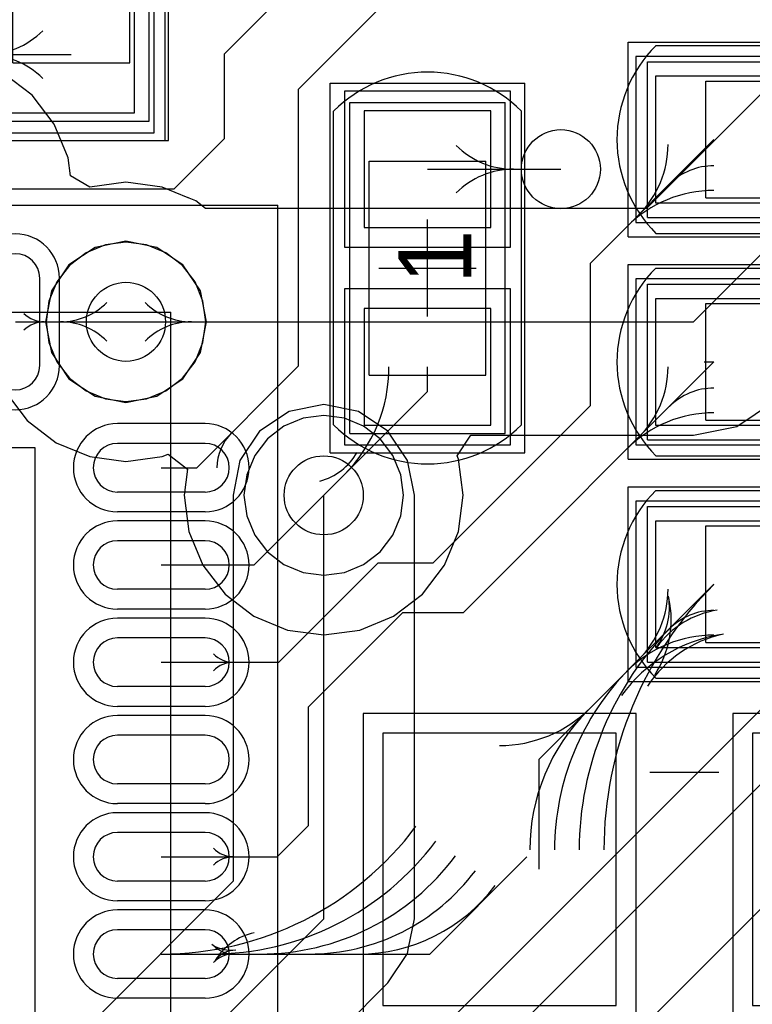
# Model space of a CAD drawing. Extents: x 772.2 to 790.5, y 469.3 to 499.1.
# Tile 9 of 20: x 782.1 to 785.8, y 477.7 to 482.8. Entities that reach past the tile are written whole.
import ezdxf

# ---------------------------------------------------------------- set-up
doc = ezdxf.new("R2010")
doc.units = 0
doc.layers.get('0').update_dxf_attribs({"linetype": 'CONTINUOUS'})
for name, color, linetype in [('BOTTOMLAYER', 5, 'CONTINUOUS'), ('MECHANICAL13', 56, 'CONTINUOUS'), ('MECHANICAL15', 56, 'CONTINUOUS'), ('MECHANICAL16', 56, 'CONTINUOUS'), ('MIDLAYER1', 16, 'CONTINUOUS'), ('MIDLAYER2', 76, 'CONTINUOUS'), ('MULTILAYER', 9, 'CONTINUOUS'), ('TOPLAYER', 1, 'CONTINUOUS'), ('TOPOVERLAY', 2, 'CONTINUOUS'), ('TOPPASTE', 8, 'CONTINUOUS'), ('TOPSOLDER', 216, 'CONTINUOUS')]:
    doc.layers.add(name, color=color, linetype=linetype)

# ---------------------------------------------------------------- blocks, each defined once
blk = doc.blocks.new('QFN50P600X600X100_40N_2')
at = {"layer": 'MECHANICAL13'}
for p in [(-3.049999, 3.049999), (3.050002, -3.050002)]:
    blk.add_line(p, (-3.049999, -3.050002), dxfattribs=at)
at = {"layer": 'MECHANICAL15'}
for p in [(-3.599998, 3.599998), (3.6, -3.6)]:
    blk.add_line(p, (-3.599998, -3.6), dxfattribs=at)
at = {"layer": 'TOPLAYER'}
for p, q in [((-3.225, 0.374998), (-2.774998, 0.374998)), ((-3.225, 0.125001), (-2.774998, 0.125001)), ((-3.225, -0.125004), (-2.774998, -0.125004)), ((-3.225, -0.375001), (-2.774998, -0.375001)), ((-3.225, -0.625003), (-2.774998, -0.625003)), ((-3.225, -0.875), (-2.774998, -0.875)), ((-3.225, -1.125002), (-2.774998, -1.125002)), ((-3.225, -1.374999), (-2.774998, -1.374999)), ((-3.225, -1.625003), (-2.774998, -1.625003)), ((-3.225, -1.875), (-2.774998, -1.875)), ((-3.225, -2.125002), (-2.774998, -2.125002)), ((-3.225, -2.374999), (-2.774998, -2.374999)), ((-2.374997, -2.775001), (-2.374997, -3.225002))]:
    blk.add_line(p, q, dxfattribs=at)
for centre, start, end in [((-3.225, 0.249999), 90, 270), ((-2.774998, 0.249999), 270, 90), ((-3.225, -0.250002), 90, 270), ((-2.774998, -0.250002), 270, 90), ((-3.225, -0.750001), 90, 270), ((-2.774998, -0.750001), 270, 90), ((-3.225, -1.25), 90, 270), ((-2.774998, -1.25), 270, 90), ((-3.225, -1.750002), 90, 270), ((-2.774998, -1.750002), 270, 90), ((-3.225, -2.250001), 90, 270), ((-2.774998, -2.250001), 270, 90), ((-2.249998, -2.775001), 0, 180), ((-2.249998, -3.225002), 180, 0)]:
    blk.add_arc(centre, 0.125, start, end, dxfattribs=at)
at = {"layer": 'TOPOVERLAY'}
for p in [(-3.049999, -2.525001), (-2.524999, -3.050002)]:
    blk.add_line(p, (-3.049999, -3.050002), dxfattribs=at)
at = {"layer": 'TOPPASTE'}
for p, q in [((-3.225, 0.374998), (-2.774998, 0.374998)), ((-3.225, 0.125001), (-2.774998, 0.125001)), ((-3.225, -0.125004), (-2.774998, -0.125004)), ((-3.225, -0.375001), (-2.774998, -0.375001)), ((-3.225, -0.625003), (-2.774998, -0.625003)), ((-3.225, -0.875), (-2.774998, -0.875)), ((-3.225, -1.125002), (-2.774998, -1.125002)), ((-3.225, -1.374999), (-2.774998, -1.374999)), ((-3.225, -1.625003), (-2.774998, -1.625003)), ((-3.225, -1.875), (-2.774998, -1.875)), ((-3.225, -2.125002), (-2.774998, -2.125002)), ((-3.225, -2.374999), (-2.774998, -2.374999)), ((-2.374997, -2.775001), (-2.374997, -3.225002))]:
    blk.add_line(p, q, dxfattribs=at)
for centre, start, end in [((-3.225, 0.249999), 90, 270), ((-2.774998, 0.249999), 270, 90), ((-3.225, -0.250002), 90, 270), ((-2.774998, -0.250002), 270, 90), ((-3.225, -0.750001), 90, 270), ((-2.774998, -0.750001), 270, 90), ((-3.225, -1.25), 90, 270), ((-2.774998, -1.25), 270, 90), ((-3.225, -1.750002), 90, 270), ((-2.774998, -1.750002), 270, 90), ((-3.225, -2.250001), 90, 270), ((-2.774998, -2.250001), 270, 90), ((-2.249998, -2.775001), 0, 180), ((-2.249998, -3.225002), 180, 0)]:
    blk.add_arc(centre, 0.125, start, end, dxfattribs=at)
at = {"layer": 'TOPSOLDER'}
for p, q in [((-2.351601, 2.351601), (-2.351601, -2.351601)), ((-3.225, 0.476598), (-2.774998, 0.476598)), ((-3.225, 0.023401), (-2.774998, 0.023401)), ((-3.225, -0.023404), (-2.774998, -0.023404)), ((-3.225, -0.476601), (-2.774998, -0.476601)), ((-3.225, -0.523403), (-2.774998, -0.523403)), ((-3.225, -0.9766), (-2.774998, -0.9766)), ((-3.225, -1.023402), (-2.774998, -1.023402)), ((-3.225, -1.476599), (-2.774998, -1.476599)), ((-3.225, -1.523403), (-2.774998, -1.523403)), ((-3.225, -1.9766), (-2.774998, -1.9766)), ((-3.225, -2.023402), (-2.774998, -2.023402)), ((-2.351601, -2.351601), (2.351601, -2.351601)), ((-3.225, -2.476599), (-2.774998, -2.476599)), ((-2.476597, -2.775001), (-2.476597, -3.225002))]:
    blk.add_line(p, q, dxfattribs=at)
for centre, start, end in [((-3.225, 0.249999), 90, 270), ((-2.774998, 0.249999), 270, 90), ((-3.225, -0.250002), 90, 270), ((-2.774998, -0.250002), 270, 90), ((-3.225, -0.750001), 90, 270), ((-2.774998, -0.750001), 270, 90), ((-3.225, -1.25), 90, 270), ((-2.774998, -1.25), 270, 90), ((-3.225, -1.750002), 90, 270), ((-2.774998, -1.750002), 270, 90), ((-3.225, -2.250001), 90, 270), ((-2.774998, -2.250001), 270, 90), ((-2.249998, -2.775001), 0, 180), ((-2.249998, -3.225002), 180, 0)]:
    blk.add_arc(centre, 0.2266, start, end, dxfattribs=at)
blk = doc.blocks.new('L0402_28')
at = {"layer": 'MECHANICAL15'}
for p, q in [((-0.850001, 0.399999), (0.850001, 0.399999)), ((-0.850001, 0.399999), (-0.850001, -0.399999)), ((0.850001, 0.399999), (0.850001, -0.399999)), ((-0.850001, -0.399999), (0.850001, -0.399999))]:
    blk.add_line(p, q, dxfattribs=at)
at = {"layer": 'MECHANICAL16'}
for p, q in [((-0.950001, 0.499999), (0.950001, 0.499999)), ((-0.950001, 0.499999), (-0.950001, -0.499999)), ((0.950001, 0.499999), (0.950001, -0.499999)), ((-0.549999, 0.299999), (0.549999, 0.299999)), ((-0.549999, 0.299999), (-0.549999, -0.299999)), ((0.549999, 0.299999), (0.549999, -0.299999)), ((0, 0.249999), (0, -0.249999)), ((-0.249999, 0), (0.249999, 0)), ((-0.549999, -0.299999), (0.549999, -0.299999)), ((-0.950001, -0.499999), (0.950001, -0.499999))]:
    blk.add_line(p, q, dxfattribs=at)
at = {"layer": 'TOPLAYER'}
for p, q in [((-0.208001, 0.325001), (-0.807999, 0.325001)), ((-0.807999, 0.325001), (-0.807999, -0.325001)), ((-0.208001, -0.325001), (-0.208001, 0.325001)), ((0.807999, 0.325001), (0.208001, 0.325001)), ((0.208001, 0.325001), (0.208001, -0.325001)), ((0.807999, -0.325001), (0.807999, 0.325001)), ((-0.807999, -0.325001), (-0.208001, -0.325001)), ((0.208001, -0.325001), (0.807999, -0.325001))]:
    blk.add_line(p, q, dxfattribs=at)
at = {"layer": 'TOPOVERLAY'}
for p, q in [((-0.950001, 0.4826), (-0.950001, -0.4826)), ((-0.950001, 0.4826), (0.950001, 0.4826)), ((0.0508, 0.4572), (0.0508, 0.254)), ((0.950001, 0.4826), (0.950001, -0.4826)), ((0.0508, 0.254), (-0.0381, 0.1651)), ((-0.0381, 0.1651), (0.0508, 0.0762)), ((0.0508, 0.0762), (-0.0381, -0.0127)), ((-0.0381, -0.0127), (0.0508, -0.1016)), ((0.0508, -0.1016), (-0.0381, -0.1905)), ((-0.0381, -0.1905), (0.0508, -0.2794)), ((0.0508, -0.2794), (0.0508, -0.4572)), ((-0.950001, -0.4826), (0.950001, -0.4826))]:
    blk.add_line(p, q, dxfattribs=at)
at = {"layer": 'TOPPASTE'}
for p, q in [((-0.208001, 0.325001), (-0.807999, 0.325001)), ((-0.807999, 0.325001), (-0.807999, -0.325001)), ((-0.208001, -0.325001), (-0.208001, 0.325001)), ((0.807999, 0.325001), (0.208001, 0.325001)), ((0.208001, 0.325001), (0.208001, -0.325001)), ((0.807999, -0.325001), (0.807999, 0.325001)), ((-0.807999, -0.325001), (-0.208001, -0.325001)), ((0.208001, -0.325001), (0.807999, -0.325001))]:
    blk.add_line(p, q, dxfattribs=at)
at = {"layer": 'TOPSOLDER'}
for p, q in [((-0.106401, 0.426601), (-0.909599, 0.426601)), ((-0.909599, 0.426601), (-0.909599, -0.426601)), ((-0.106401, -0.426601), (-0.106401, 0.426601)), ((0.909599, 0.426601), (0.106401, 0.426601)), ((0.106401, 0.426601), (0.106401, -0.426601)), ((0.909599, -0.426601), (0.909599, 0.426601)), ((-0.909599, -0.426601), (-0.106401, -0.426601)), ((0.106401, -0.426601), (0.909599, -0.426601))]:
    blk.add_line(p, q, dxfattribs=at)
at = {"layer": 'MECHANICAL15'}
blk.add_text('1', height=0.375001, dxfattribs=at).set_placement((-0.082133, -0.22496))
blk = doc.blocks.new('0402C_30')
at = {"layer": 'MECHANICAL15'}
for p, q in [((-0.850001, 0.399999), (0.850001, 0.399999)), ((-0.850001, -0.399999), (-0.850001, 0.399999)), ((0.850001, -0.399999), (0.850001, 0.399999)), ((-0.850001, -0.399999), (0.850001, -0.399999))]:
    blk.add_line(p, q, dxfattribs=at)
at = {"layer": 'MECHANICAL16'}
for p, q in [((-0.950001, 0.499999), (0.950001, 0.499999)), ((-0.950001, -0.499999), (-0.950001, 0.499999)), ((0.950001, -0.499999), (0.950001, 0.499999)), ((-0.549999, 0.299999), (0.549999, 0.299999)), ((-0.549999, -0.299999), (-0.549999, 0.299999)), ((0.549999, -0.299999), (0.549999, 0.299999)), ((0, -0.249999), (0, 0.249999)), ((-0.249999, 0), (0.249999, 0)), ((-0.549999, -0.299999), (0.549999, -0.299999)), ((-0.950001, -0.499999), (0.950001, -0.499999))]:
    blk.add_line(p, q, dxfattribs=at)
at = {"layer": 'TOPLAYER'}
for p, q in [((-0.208001, 0.325001), (-0.807999, 0.325001)), ((-0.807999, 0.325001), (-0.807999, -0.325001)), ((-0.208001, -0.325001), (-0.208001, 0.325001)), ((0.807999, 0.325001), (0.208001, 0.325001)), ((0.208001, 0.325001), (0.208001, -0.325001)), ((0.807999, -0.325001), (0.807999, 0.325001)), ((-0.807999, -0.325001), (-0.208001, -0.325001)), ((0.208001, -0.325001), (0.807999, -0.325001))]:
    blk.add_line(p, q, dxfattribs=at)
at = {"layer": 'TOPOVERLAY'}
for p, q in [((-0.807319, 0.481546), (-0.806265, 0.4826)), ((-0.806265, 0.4826), (0.806265, 0.4826)), ((0.806265, 0.4826), (0.807316, 0.481548)), ((-0.806262, -0.4826), (0.806262, -0.4826))]:
    blk.add_line(p, q, dxfattribs=at)
for centre, radius, start, end in [((-0.325768, -0.000003), 0.68101, -224.999816, -134.875), ((0.325765, -0.000003), 0.681015, -45.125, -315.000184)]:
    blk.add_arc(centre, radius, start, end, dxfattribs=at)
at = {"layer": 'TOPPASTE'}
for p, q in [((-0.208001, 0.325001), (-0.807999, 0.325001)), ((-0.807999, 0.325001), (-0.807999, -0.325001)), ((-0.208001, -0.325001), (-0.208001, 0.325001)), ((0.807999, 0.325001), (0.208001, 0.325001)), ((0.208001, 0.325001), (0.208001, -0.325001)), ((0.807999, -0.325001), (0.807999, 0.325001)), ((-0.807999, -0.325001), (-0.208001, -0.325001)), ((0.208001, -0.325001), (0.807999, -0.325001))]:
    blk.add_line(p, q, dxfattribs=at)
at = {"layer": 'TOPSOLDER'}
for p, q in [((-0.106401, 0.426601), (-0.909599, 0.426601)), ((-0.909599, 0.426601), (-0.909599, -0.426601)), ((-0.106401, -0.426601), (-0.106401, 0.426601)), ((0.909599, 0.426601), (0.106401, 0.426601)), ((0.106401, 0.426601), (0.106401, -0.426601)), ((0.909599, -0.426601), (0.909599, 0.426601)), ((-0.909599, -0.426601), (-0.106401, -0.426601)), ((0.106401, -0.426601), (0.909599, -0.426601))]:
    blk.add_line(p, q, dxfattribs=at)
at = {"layer": 'MECHANICAL15'}
blk.add_text('1', height=0.375001, dxfattribs=at).set_placement((-0.082133, -0.22496))
blk = doc.blocks.new('0402C_31')
at = {"layer": 'MECHANICAL15'}
for p, q in [((-0.850001, 0.399999), (0.850001, 0.399999)), ((-0.850001, 0.399999), (-0.850001, -0.399999)), ((0.850001, 0.399999), (0.850001, -0.399999)), ((-0.850001, -0.399999), (0.850001, -0.399999))]:
    blk.add_line(p, q, dxfattribs=at)
at = {"layer": 'MECHANICAL16'}
for p, q in [((-0.950001, 0.499999), (0.950001, 0.499999)), ((-0.950001, 0.499999), (-0.950001, -0.499999)), ((0.950001, 0.499999), (0.950001, -0.499999)), ((-0.549999, 0.299999), (0.549999, 0.299999)), ((-0.549999, 0.299999), (-0.549999, -0.299999)), ((0.549999, 0.299999), (0.549999, -0.299999)), ((0, 0.249999), (0, -0.249999)), ((-0.249999, 0), (0.249999, 0)), ((-0.549999, -0.299999), (0.549999, -0.299999)), ((-0.950001, -0.499999), (0.950001, -0.499999))]:
    blk.add_line(p, q, dxfattribs=at)
at = {"layer": 'TOPLAYER'}
for p, q in [((-0.208001, 0.325001), (-0.807999, 0.325001)), ((-0.807999, 0.325001), (-0.807999, -0.325001)), ((-0.208001, -0.325001), (-0.208001, 0.325001)), ((0.807999, 0.325001), (0.208001, 0.325001)), ((0.208001, 0.325001), (0.208001, -0.325001)), ((0.807999, -0.325001), (0.807999, 0.325001)), ((-0.807999, -0.325001), (-0.208001, -0.325001)), ((0.208001, -0.325001), (0.807999, -0.325001))]:
    blk.add_line(p, q, dxfattribs=at)
at = {"layer": 'TOPOVERLAY'}
for p, q in [((-0.806265, 0.4826), (-0.807319, 0.481546)), ((-0.806265, 0.4826), (0.806265, 0.4826)), ((0.806265, 0.4826), (0.807316, 0.481548)), ((-0.806262, -0.4826), (0.806262, -0.4826))]:
    blk.add_line(p, q, dxfattribs=at)
for centre, radius, start, end in [((-0.325768, -0.000003), 0.68101, 135.000184, 225.125), ((0.325765, -0.000003), 0.681015, -45.125, 44.999816)]:
    blk.add_arc(centre, radius, start, end, dxfattribs=at)
at = {"layer": 'TOPPASTE'}
for p, q in [((-0.208001, 0.325001), (-0.807999, 0.325001)), ((-0.807999, 0.325001), (-0.807999, -0.325001)), ((-0.208001, -0.325001), (-0.208001, 0.325001)), ((0.807999, 0.325001), (0.208001, 0.325001)), ((0.208001, 0.325001), (0.208001, -0.325001)), ((0.807999, -0.325001), (0.807999, 0.325001)), ((-0.807999, -0.325001), (-0.208001, -0.325001)), ((0.208001, -0.325001), (0.807999, -0.325001))]:
    blk.add_line(p, q, dxfattribs=at)
at = {"layer": 'TOPSOLDER'}
for p, q in [((-0.106401, 0.426601), (-0.909599, 0.426601)), ((-0.909599, 0.426601), (-0.909599, -0.426601)), ((-0.106401, -0.426601), (-0.106401, 0.426601)), ((0.909599, 0.426601), (0.106401, 0.426601)), ((0.106401, 0.426601), (0.106401, -0.426601)), ((0.909599, -0.426601), (0.909599, 0.426601)), ((-0.909599, -0.426601), (-0.106401, -0.426601)), ((0.106401, -0.426601), (0.909599, -0.426601))]:
    blk.add_line(p, q, dxfattribs=at)
at = {"layer": 'MECHANICAL15'}
blk.add_text('1', height=0.375001, dxfattribs=at).set_placement((-0.082133, -0.22496))
blk = doc.blocks.new('0402C_33')
at = {"layer": 'MECHANICAL15'}
for p, q in [((-0.850001, 0.399999), (0.850001, 0.399999)), ((-0.850001, -0.399999), (-0.850001, 0.399999)), ((0.850001, -0.399999), (0.850001, 0.399999)), ((-0.850001, -0.399999), (0.850001, -0.399999))]:
    blk.add_line(p, q, dxfattribs=at)
at = {"layer": 'MECHANICAL16'}
for p, q in [((-0.950001, 0.499999), (0.950001, 0.499999)), ((-0.950001, -0.499999), (-0.950001, 0.499999)), ((0.950001, -0.499999), (0.950001, 0.499999)), ((-0.549999, 0.299999), (0.549999, 0.299999)), ((-0.549999, -0.299999), (-0.549999, 0.299999)), ((0.549999, -0.299999), (0.549999, 0.299999)), ((0, -0.249999), (0, 0.249999)), ((-0.249999, 0), (0.249999, 0)), ((-0.549999, -0.299999), (0.549999, -0.299999)), ((-0.950001, -0.499999), (0.950001, -0.499999))]:
    blk.add_line(p, q, dxfattribs=at)
at = {"layer": 'TOPLAYER'}
for p, q in [((-0.208001, 0.325001), (-0.807999, 0.325001)), ((-0.807999, 0.325001), (-0.807999, -0.325001)), ((-0.208001, -0.325001), (-0.208001, 0.325001)), ((0.807999, 0.325001), (0.208001, 0.325001)), ((0.208001, 0.325001), (0.208001, -0.325001)), ((0.807999, -0.325001), (0.807999, 0.325001)), ((-0.807999, -0.325001), (-0.208001, -0.325001)), ((0.208001, -0.325001), (0.807999, -0.325001))]:
    blk.add_line(p, q, dxfattribs=at)
at = {"layer": 'TOPOVERLAY'}
for p, q in [((-0.807319, 0.481546), (-0.806265, 0.4826)), ((-0.806265, 0.4826), (0.806265, 0.4826)), ((0.806265, 0.4826), (0.807316, 0.481548)), ((-0.806262, -0.4826), (0.806262, -0.4826))]:
    blk.add_line(p, q, dxfattribs=at)
for centre, radius, start, end in [((-0.325768, -0.000003), 0.68101, -224.999816, -134.875), ((0.325765, -0.000003), 0.681015, -45.125, -315.000184)]:
    blk.add_arc(centre, radius, start, end, dxfattribs=at)
at = {"layer": 'TOPPASTE'}
for p, q in [((-0.208001, 0.325001), (-0.807999, 0.325001)), ((-0.807999, 0.325001), (-0.807999, -0.325001)), ((-0.208001, -0.325001), (-0.208001, 0.325001)), ((0.807999, 0.325001), (0.208001, 0.325001)), ((0.208001, 0.325001), (0.208001, -0.325001)), ((0.807999, -0.325001), (0.807999, 0.325001)), ((-0.807999, -0.325001), (-0.208001, -0.325001)), ((0.208001, -0.325001), (0.807999, -0.325001))]:
    blk.add_line(p, q, dxfattribs=at)
at = {"layer": 'TOPSOLDER'}
for p, q in [((-0.106401, 0.426601), (-0.909599, 0.426601)), ((-0.909599, 0.426601), (-0.909599, -0.426601)), ((-0.106401, -0.426601), (-0.106401, 0.426601)), ((0.909599, 0.426601), (0.106401, 0.426601)), ((0.106401, 0.426601), (0.106401, -0.426601)), ((0.909599, -0.426601), (0.909599, 0.426601)), ((-0.909599, -0.426601), (-0.106401, -0.426601)), ((0.106401, -0.426601), (0.909599, -0.426601))]:
    blk.add_line(p, q, dxfattribs=at)
at = {"layer": 'MECHANICAL15'}
blk.add_text('1', height=0.375001, dxfattribs=at).set_placement((-0.082133, -0.22496))
blk = doc.blocks.new('0402C_38')
at = {"layer": 'MECHANICAL15'}
for p, q in [((-0.850001, 0.399999), (0.850001, 0.399999)), ((-0.850001, -0.399999), (-0.850001, 0.399999)), ((0.850001, -0.399999), (0.850001, 0.399999)), ((-0.850001, -0.399999), (0.850001, -0.399999))]:
    blk.add_line(p, q, dxfattribs=at)
at = {"layer": 'MECHANICAL16'}
for p, q in [((-0.950001, 0.499999), (0.950001, 0.499999)), ((-0.950001, -0.499999), (-0.950001, 0.499999)), ((0.950001, -0.499999), (0.950001, 0.499999)), ((-0.549999, 0.299999), (0.549999, 0.299999)), ((-0.549999, -0.299999), (-0.549999, 0.299999)), ((0.549999, -0.299999), (0.549999, 0.299999)), ((0, -0.249999), (0, 0.249999)), ((-0.249999, 0), (0.249999, 0)), ((-0.549999, -0.299999), (0.549999, -0.299999)), ((-0.950001, -0.499999), (0.950001, -0.499999))]:
    blk.add_line(p, q, dxfattribs=at)
at = {"layer": 'TOPLAYER'}
for p, q in [((-0.208001, 0.325001), (-0.807999, 0.325001)), ((-0.807999, 0.325001), (-0.807999, -0.325001)), ((-0.208001, -0.325001), (-0.208001, 0.325001)), ((0.807999, 0.325001), (0.208001, 0.325001)), ((0.208001, 0.325001), (0.208001, -0.325001)), ((0.807999, -0.325001), (0.807999, 0.325001)), ((-0.807999, -0.325001), (-0.208001, -0.325001)), ((0.208001, -0.325001), (0.807999, -0.325001))]:
    blk.add_line(p, q, dxfattribs=at)
at = {"layer": 'TOPOVERLAY'}
for p, q in [((-0.807319, 0.481546), (-0.806265, 0.4826)), ((-0.806265, 0.4826), (0.806265, 0.4826)), ((0.806265, 0.4826), (0.807316, 0.481548)), ((-0.806262, -0.4826), (0.806262, -0.4826))]:
    blk.add_line(p, q, dxfattribs=at)
for centre, radius, start, end in [((-0.325768, -0.000003), 0.68101, -224.999816, -134.875), ((0.325765, -0.000003), 0.681015, -45.125, -315.000184)]:
    blk.add_arc(centre, radius, start, end, dxfattribs=at)
at = {"layer": 'TOPPASTE'}
for p, q in [((-0.208001, 0.325001), (-0.807999, 0.325001)), ((-0.807999, 0.325001), (-0.807999, -0.325001)), ((-0.208001, -0.325001), (-0.208001, 0.325001)), ((0.807999, 0.325001), (0.208001, 0.325001)), ((0.208001, 0.325001), (0.208001, -0.325001)), ((0.807999, -0.325001), (0.807999, 0.325001)), ((-0.807999, -0.325001), (-0.208001, -0.325001)), ((0.208001, -0.325001), (0.807999, -0.325001))]:
    blk.add_line(p, q, dxfattribs=at)
at = {"layer": 'TOPSOLDER'}
for p, q in [((-0.106401, 0.426601), (-0.909599, 0.426601)), ((-0.909599, 0.426601), (-0.909599, -0.426601)), ((-0.106401, -0.426601), (-0.106401, 0.426601)), ((0.909599, 0.426601), (0.106401, 0.426601)), ((0.106401, 0.426601), (0.106401, -0.426601)), ((0.909599, -0.426601), (0.909599, 0.426601)), ((-0.909599, -0.426601), (-0.106401, -0.426601)), ((0.106401, -0.426601), (0.909599, -0.426601))]:
    blk.add_line(p, q, dxfattribs=at)
at = {"layer": 'MECHANICAL15'}
blk.add_text('1', height=0.375001, dxfattribs=at).set_placement((-0.082133, -0.22496))
blk = doc.blocks.new('XTAL4_3_2X2_5_40')
at = {"layer": 'TOPLAYER'}
for p, q in [((-1.799999, 1.549999), (-1.799999, 0.350002)), ((-0.400002, 1.549999), (-1.799999, 1.549999)), ((-0.400002, 0.350002), (-0.400002, 1.549999)), ((0.400002, 1.549999), (0.400002, 0.350002)), ((1.799999, 1.549999), (0.400002, 1.549999)), ((1.799999, 0.350002), (1.799999, 1.549999)), ((-1.799999, 0.350002), (-0.400002, 0.350002)), ((0.400002, 0.350002), (1.799999, 0.350002)), ((-1.799999, -0.350002), (-1.799999, -1.549999)), ((-0.400002, -0.350002), (-1.799999, -0.350002)), ((-0.400002, -1.549999), (-0.400002, -0.350002)), ((0.400002, -0.350002), (0.400002, -1.549999)), ((1.799999, -0.350002), (0.400002, -0.350002)), ((1.799999, -1.549999), (1.799999, -0.350002)), ((-1.799999, -1.549999), (-0.400002, -1.549999)), ((0.400002, -1.549999), (1.799999, -1.549999))]:
    blk.add_line(p, q, dxfattribs=at)
at = {"layer": 'TOPOVERLAY'}
for p, q in [((-0.2032, 1.25), (0.2032, 1.25)), ((-1.599999, 0.1778), (-1.599999, -0.1778)), ((1.599999, 0.1778), (1.599999, -0.1778)), ((-0.2032, -1.25), (0.2032, -1.25))]:
    blk.add_line(p, q, dxfattribs=at)
blk.add_circle((-2.3114, -0.968685), 0.199715, dxfattribs=at)
at = {"layer": 'TOPPASTE'}
for p, q in [((-1.799999, 1.549999), (-1.799999, 0.350002)), ((-0.400002, 1.549999), (-1.799999, 1.549999)), ((-0.400002, 0.350002), (-0.400002, 1.549999)), ((0.400002, 1.549999), (0.400002, 0.350002)), ((1.799999, 1.549999), (0.400002, 1.549999)), ((1.799999, 0.350002), (1.799999, 1.549999)), ((-1.799999, 0.350002), (-0.400002, 0.350002)), ((0.400002, 0.350002), (1.799999, 0.350002)), ((-1.799999, -0.350002), (-1.799999, -1.549999)), ((-0.400002, -0.350002), (-1.799999, -0.350002)), ((-0.400002, -1.549999), (-0.400002, -0.350002)), ((0.400002, -0.350002), (0.400002, -1.549999)), ((1.799999, -0.350002), (0.400002, -0.350002)), ((1.799999, -1.549999), (1.799999, -0.350002)), ((-1.799999, -1.549999), (-0.400002, -1.549999)), ((0.400002, -1.549999), (1.799999, -1.549999))]:
    blk.add_line(p, q, dxfattribs=at)
at = {"layer": 'TOPSOLDER'}
for p, q in [((-1.901599, 1.651599), (-1.901599, 0.248402)), ((-0.298402, 1.651599), (-1.901599, 1.651599)), ((-0.298402, 0.248402), (-0.298402, 1.651599)), ((0.298402, 1.651599), (0.298402, 0.248402)), ((1.901599, 1.651599), (0.298402, 1.651599)), ((1.901599, 0.248402), (1.901599, 1.651599)), ((-1.901599, 0.248402), (-0.298402, 0.248402)), ((0.298402, 0.248402), (1.901599, 0.248402)), ((-1.901599, -0.248402), (-1.901599, -1.651599)), ((-0.298402, -0.248402), (-1.901599, -0.248402)), ((-0.298402, -1.651599), (-0.298402, -0.248402)), ((0.298402, -0.248402), (0.298402, -1.651599)), ((1.901599, -0.248402), (0.298402, -0.248402)), ((1.901599, -1.651599), (1.901599, -0.248402)), ((-1.901599, -1.651599), (-0.298402, -1.651599)), ((0.298402, -1.651599), (1.901599, -1.651599))]:
    blk.add_line(p, q, dxfattribs=at)

msp = doc.modelspace()

# ---------------------------------------------------------------- linework, layer by layer
at = {"layer": 'BOTTOMLAYER'}
for p, q in [((787.114971, 483.596229), (785.30244, 481.783697)), ((785.543801, 481.201001), (787.527, 483.1842)), ((782.143831, 482.365832), (781.995266, 482.47983)), ((782.257828, 482.217268), (782.143831, 482.365832)), ((782.329492, 482.044261), (782.257828, 482.217268)), ((782.341704, 481.951505), (782.329492, 482.044261)), ((782.440736, 481.893898), (782.341704, 481.951505)), ((782.626395, 481.918338), (782.440739, 481.893895)), ((782.812056, 481.893895), (782.626395, 481.918338)), ((782.440739, 481.893895), (782.440736, 481.893898)), ((782.440736, 481.893898), (782.440736, 481.893898)), ((782.440736, 481.893898), (782.440736, 481.893898)), ((782.440739, 481.893895), (782.440739, 481.893895)), ((782.945335, 481.838688), (782.812056, 481.893895)), ((782.948167, 481.838124), (782.945335, 481.838688)), ((782.950568, 481.836522), (782.948167, 481.838124)), ((782.985063, 481.822232), (782.950568, 481.836522)), ((783.035282, 481.783697), (782.985063, 481.822232)), ((785.30244, 481.783697), (783.035282, 481.783697)), ((782.626395, 481.201001), (785.543801, 481.201001)), ((782.005164, 480.842333), (782.119162, 480.693768)), ((785.76679, 480.662661), (785.95583, 480.788972)), ((782.119162, 480.693768), (782.267727, 480.57977)), ((785.543801, 480.618305), (785.76679, 480.662661)), ((782.267727, 480.57977), (782.440734, 480.508107)), ((784.32853, 480.512707), (784.399089, 480.618305)), ((784.399089, 480.618305), (785.543801, 480.618305)), ((782.440734, 480.508107), (782.626395, 480.483664)), ((782.626395, 480.483664), (782.812056, 480.508107)), ((782.812056, 480.508107), (782.842679, 480.520792)), ((782.842679, 480.520792), (782.943435, 480.443479)), ((784.335973, 480.494741), (784.32853, 480.512707)), ((784.360415, 480.30908), (784.335973, 480.494741)), ((782.943435, 480.443479), (782.925742, 480.30908)), ((782.925742, 480.30908), (782.950184, 480.123419)), ((784.335973, 480.123419), (784.360415, 480.30908)), ((782.950184, 480.123419), (783.021848, 479.950412)), ((784.264309, 479.950412), (784.335973, 480.123419)), ((783.021848, 479.950412), (783.135845, 479.801847)), ((784.150311, 479.801847), (784.264309, 479.950412)), ((783.135845, 479.801847), (783.28441, 479.687849)), ((784.001747, 479.687849), (784.150311, 479.801847)), ((783.28441, 479.687849), (783.457417, 479.616186)), ((783.82874, 479.616186), (784.001747, 479.687849)), ((783.457417, 479.616186), (783.643078, 479.591743)), ((783.643078, 479.591743), (783.82874, 479.616186))]:
    msp.add_line(p, q, dxfattribs=at)
for centre in [(784.862398, 481.985599), (782.626395, 481.201001), (783.643078, 480.30908)]:
    msp.add_circle(centre, 0.2032, dxfattribs=at)
for centre, start, end in [((782.963661, 481.538267), 225, 270), ((782.963661, 480.863735), 90, 135)]:
    msp.add_arc(centre, 0.337266, start, end, dxfattribs=at)
at = {"layer": 'MIDLAYER1'}
for p, q in [((782.520304, 481.596941), (782.421443, 481.555991)), ((782.626395, 481.610909), (782.520304, 481.596941)), ((782.732486, 481.596941), (782.626395, 481.610909)), ((782.831348, 481.555991), (782.732486, 481.596941)), ((782.421443, 481.555991), (782.336546, 481.490851)), ((782.916245, 481.490851), (782.831348, 481.555991)), ((782.336546, 481.490851), (782.271405, 481.405956)), ((782.981386, 481.405956), (782.916245, 481.490851)), ((782.271405, 481.405956), (782.230455, 481.307092)), ((783.022335, 481.307092), (782.981386, 481.405956)), ((782.230455, 481.307092), (782.216487, 481.201001)), ((783.036303, 481.201001), (783.022335, 481.307092)), ((782.216487, 481.201001), (782.230455, 481.09491)), ((783.022335, 481.09491), (783.036303, 481.201001)), ((782.230455, 481.09491), (782.271405, 480.996046)), ((782.981386, 480.996046), (783.022335, 481.09491)), ((782.271405, 480.996046), (782.336546, 480.911151)), ((782.916245, 480.911151), (782.981386, 480.996046)), ((782.336546, 480.911151), (782.421443, 480.846011)), ((782.831348, 480.846011), (782.916245, 480.911151)), ((782.421443, 480.846011), (782.520304, 480.805061)), ((782.732486, 480.805061), (782.831348, 480.846011)), ((782.520304, 480.805061), (782.626395, 480.791093)), ((782.626395, 480.791093), (782.732486, 480.805061)), ((783.536988, 480.70502), (783.438123, 480.66407)), ((783.643078, 480.718988), (783.536988, 480.70502)), ((783.749169, 480.70502), (783.643078, 480.718988)), ((783.848034, 480.66407), (783.749169, 480.70502)), ((783.438123, 480.66407), (783.353229, 480.59893)), ((783.932928, 480.59893), (783.848034, 480.66407)), ((783.353229, 480.59893), (783.288088, 480.514035)), ((783.998069, 480.514035), (783.932928, 480.59893)), ((783.288088, 480.514035), (783.247138, 480.415171)), ((784.039019, 480.415171), (783.998069, 480.514035)), ((783.247138, 480.415171), (783.233171, 480.30908)), ((784.052986, 480.30908), (784.039019, 480.415171)), ((783.233171, 480.30908), (783.247138, 480.202989)), ((784.039019, 480.202989), (784.052986, 480.30908)), ((783.247138, 480.202989), (783.288088, 480.104125)), ((783.998069, 480.104125), (784.039019, 480.202989)), ((783.288088, 480.104125), (783.353229, 480.01923)), ((783.932928, 480.01923), (783.998069, 480.104125)), ((783.353229, 480.01923), (783.438123, 479.95409)), ((783.848034, 479.95409), (783.932928, 480.01923)), ((783.438123, 479.95409), (783.536988, 479.91314)), ((783.749169, 479.91314), (783.848034, 479.95409)), ((783.536988, 479.91314), (783.643078, 479.899172)), ((783.643078, 479.899172), (783.749169, 479.91314))]:
    msp.add_line(p, q, dxfattribs=at)
for centre in [(784.862398, 481.985599), (782.626395, 481.201001), (783.643078, 480.30908)]:
    msp.add_circle(centre, 0.2032, dxfattribs=at)
at = {"layer": 'MIDLAYER2'}
for p, q in [((782.626395, 481.615364), (782.467825, 481.583822)), ((782.784965, 481.583822), (782.626395, 481.615364)), ((782.467825, 481.583822), (782.333396, 481.494)), ((782.919394, 481.494), (782.784965, 481.583822)), ((782.333396, 481.494), (782.243574, 481.359571)), ((783.009216, 481.359571), (782.919394, 481.494)), ((782.243574, 481.359571), (782.212032, 481.201001)), ((783.040758, 481.201001), (783.009216, 481.359571)), ((782.212032, 481.201001), (782.243574, 481.042431)), ((783.009216, 481.042431), (783.040758, 481.201001)), ((782.243574, 481.042431), (782.333396, 480.908002)), ((782.919394, 480.908002), (783.009216, 481.042431)), ((782.333396, 480.908002), (782.467825, 480.81818)), ((782.784965, 480.81818), (782.919394, 480.908002)), ((782.467825, 480.81818), (782.626395, 480.786638)), ((782.626395, 480.786638), (782.784965, 480.81818)), ((783.464689, 480.739752), (783.313457, 480.638701)), ((783.643078, 480.775236), (783.464689, 480.739752)), ((783.821468, 480.739752), (783.643078, 480.775236)), ((783.972699, 480.638701), (783.821468, 480.739752)), ((783.313457, 480.638701), (783.212406, 480.487469)), ((784.073751, 480.487469), (783.972699, 480.638701)), ((783.212406, 480.487469), (783.176922, 480.30908)), ((784.109234, 480.30908), (784.073751, 480.487469)), ((783.176922, 480.30908), (783.176922, 478.324967)), ((783.643078, 478.131878), (783.643078, 480.30908)), ((784.109234, 478.131878), (784.109234, 480.30908)), ((786.061275, 479.380062), (783.898155, 477.216942)), ((783.488773, 476.422999), (786.3332, 479.267426)), ((783.378189, 475.672008), (786.7396, 479.033418)), ((783.176922, 478.324967), (780.471114, 475.619155)), ((780.664199, 475.152999), (783.643078, 478.131878)), ((784.079638, 477.983083), (784.109234, 478.131878)), ((783.972699, 477.802255), (784.073751, 477.953487)), ((784.073751, 477.953487), (784.079638, 477.983083)), ((783.626228, 477.455784), (783.972699, 477.802255))]:
    msp.add_line(p, q, dxfattribs=at)
for centre in [(784.862398, 481.985599), (782.626395, 481.201001), (783.643078, 480.30908)]:
    msp.add_circle(centre, 0.2032, dxfattribs=at)
at = {"layer": 'MULTILAYER'}
for centre in [(784.862398, 481.985599), (782.626395, 481.201001), (783.643078, 480.30908)]:
    msp.add_circle(centre, 0.2032, dxfattribs=at)
at = {"layer": 'TOPLAYER'}
for p, q in [((783.1328, 482.578593), (783.463, 482.908793)), ((783.5138, 482.3968), (783.9456, 482.8286)), ((781.2278, 482.5746), (782.3454, 482.5746)), ((783.1328, 482.1428), (783.1328, 482.578593)), ((783.5138, 480.9744), (783.5138, 482.3968)), ((782.873999, 481.883999), (783.1328, 482.1428)), ((785.014798, 481.502999), (785.649798, 482.137999)), ((784.176598, 481.985599), (784.862398, 481.985599)), ((781.712798, 481.883999), (782.873999, 481.883999)), ((785.014798, 480.770009), (785.014798, 481.502999)), ((782.057796, 481.201001), (782.626395, 481.201001)), ((784.362198, 479.7074), (785.649798, 480.994999)), ((785.598998, 480.994999), (785.649798, 480.994999)), ((782.9904, 480.451), (783.5138, 480.9744)), ((784.176598, 480.842599), (784.176598, 480.969599)), ((783.284999, 479.951001), (784.176598, 480.842599)), ((784.206189, 479.9614), (785.014798, 480.770009)), ((782.807797, 480.451), (782.9904, 480.451)), ((782.807797, 479.951001), (783.284999, 479.951001)), ((783.412799, 479.450999), (783.9232, 479.9614)), ((783.9232, 479.9614), (784.206189, 479.9614)), ((784.750597, 478.952799), (785.649798, 479.851999)), ((783.5646, 479.2218), (784.0502, 479.7074)), ((784.0502, 479.7074), (784.362198, 479.7074)), ((782.807797, 479.450999), (783.412799, 479.450999)), ((783.5646, 478.6122), (783.5646, 479.2218)), ((784.750597, 478.3866), (784.750597, 478.952799)), ((783.403401, 478.451001), (783.5646, 478.6122)), ((782.807797, 478.451001), (783.403401, 478.451001)), ((784.187997, 477.951), (784.687097, 478.4501)), ((782.807797, 477.951), (784.187997, 477.951))]:
    msp.add_line(p, q, dxfattribs=at)
for centre in [(784.862398, 481.985599), (782.626395, 481.201001), (783.643078, 480.30908)]:
    msp.add_circle(centre, 0.2032, dxfattribs=at)
for centre, radius, start, end in [((781.902741, 482.992257), 0.417657, 270, 315), ((781.902741, 482.156943), 0.417657, 45, 90), ((784.619256, 482.403257), 0.417657, 225, 270), ((784.902697, 482.112998), 0.510601, 315, 360), ((785.649798, 481.678785), 0.324714, 90, 135), ((784.619256, 481.567942), 0.417657, 90, 135), ((785.649798, 481.245179), 0.63132, 90, 135), ((782.289129, 481.538267), 0.337266, 270, 315), ((782.206266, 481.349472), 0.148471, 225, 270), ((782.206266, 481.05253), 0.148471, 90, 135), ((782.289129, 480.863735), 0.337266, 45, 90), ((783.193976, 480.969599), 0.784621, 315, 360), ((784.902697, 480.969998), 0.510601, 315, 360), ((785.649798, 480.535785), 0.324714, 90, 135), ((785.649798, 480.102179), 0.63132, 90, 135), ((783.345124, 480.451), 0.250828, 135, 180), ((783.541552, 480.687987), 0.316073, 284.999965, 329.999965), ((787.014055, 478.4866), 1.930159, 135, 180), ((784.902697, 479.826998), 0.510601, 315, 360), ((784.905893, 479.66996), 0.523801, 326.920045, 11.920045), ((785.062207, 479.734961), 0.358257, 323.902038, 8.902038), ((785.740565, 479.247507), 0.477058, 98.902038, 143.902038), ((785.649798, 479.392785), 0.324714, 90, 135), ((786.580449, 478.4866), 1.623553, 135, 180), ((785.807664, 478.819126), 0.783661, 98.902038, 143.902038), ((785.649798, 478.959179), 0.63132, 90, 135), ((785.826315, 478.990807), 0.618119, 101.920045, 146.920045), ((783.181268, 479.59947), 0.148471, 225, 270), ((783.181268, 479.302529), 0.148471, 90, 135), ((786.146845, 478.4866), 1.316949, 135, 180), ((784.547397, 479.683384), 0.660286, 270, 315), ((785.713239, 478.4866), 1.010343, 135, 180), ((782.807868, 479.585426), 1.634427, 270, 323.253), ((783.061187, 479.396285), 1.445285, 270, 323.253), ((783.181268, 478.599472), 0.148471, 225, 270), ((783.314507, 479.207142), 1.256142, 270, 323.253), ((783.181268, 478.302531), 0.148471, 90, 135), ((783.567826, 479.018001), 1.067001, 270, 323.253), ((783.821148, 478.828857), 0.877857, 270, 323.253), ((783.356744, 477.748242), 0.32067, 102.95765, 147.95765), ((783.163991, 478.135005), 0.164488, 234.511609, 279.511609), ((783.181268, 478.099471), 0.148471, 225, 270), ((783.181268, 477.802529), 0.148471, 90, 135), ((783.19072, 477.838404), 0.132453, 99.511609, 144.511609)]:
    msp.add_arc(centre, radius, start, end, dxfattribs=at)

# ---------------------------------------------------------------- block references
for name, p, rotation in [('L0402_28', (782.3454, 483.0826), 90), ('0402C_38', (786.157798, 482.137999), 360), ('0402C_31', (784.176598, 481.477599), 90), ('QFN50P600X600X100_40N_2', (779.807798, 478.200999), 180), ('0402C_30', (786.157798, 480.994999), 360), ('0402C_33', (786.157798, 479.851999), 360), ('XTAL4_3_2X2_5_40', (785.497398, 477.286599), 90)]:
    msp.add_blockref(name, p, dxfattribs=dict(rotation=rotation))

doc.saveas('drawing.dxf')
